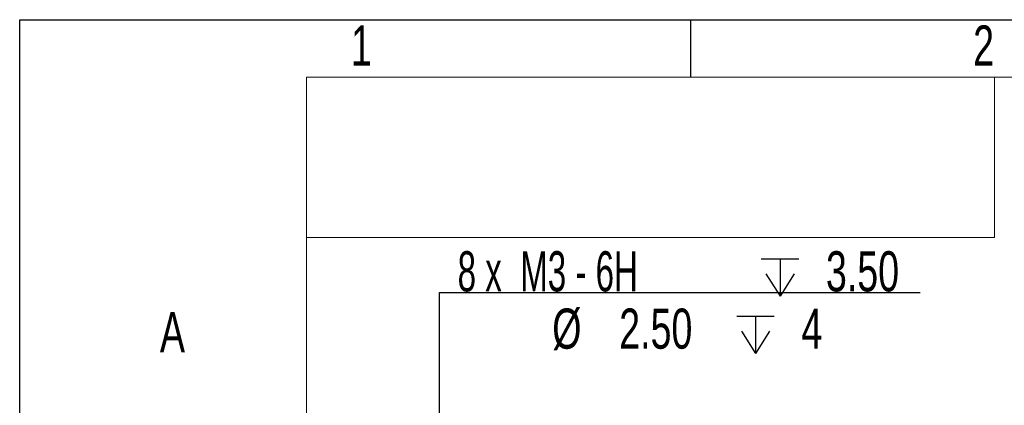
# Model space of a CAD drawing. Header units: millimetres. Extents: x 0 to 658, y -2 to 210.
# Tile 10 of 25: x 0 to 86, y 176 to 210. Entities that reach past the tile are written whole.
import ezdxf

# ---------------------------------------------------------------- set-up
doc = ezdxf.new("R2010")
doc.units = ezdxf.units.MM
doc.layers.add('图框', color=7, linetype='Continuous')
doc.layers.add('粗实线层', color=7, linetype='Continuous', lineweight=15)
doc.styles.add('SLDTEXTSTYLE0', font='TXT', dxfattribs={"width": 0.7})
doc.styles.add('SLDTEXTSTYLE5', font='TXT', dxfattribs={"width": 0.616667})
doc.dimstyles.new('SLDDIMSTYLE1', dxfattribs={"dimtxt": 3.5, "dimasz": 4.08, "dimexe": 0, "dimexo": 0.0625, "dimgap": 0.875, "dimtad": 0, "dimtih": 1, "dimtoh": 1, "dimdec": 6, "dimlfac": 5, "dimrnd": 1e-09, "dimzin": 12, "dimdsep": 46, "dimtxsty": 'SLDTEXTSTYLE0', "dimblk1": 'NONE', "dimsah": 1, "dimcen": 0, "dimadec": 0, "dimazin": 3, "dimtfac": 1, "dimtmove": 0, "dimatfit": 3, "dimldrblk": 'NONE', "dimfxl": 0, "dimfrac": 2, "dimtolj": 1, "dimtzin": 12, "dimarcsym": 0})

# ---------------------------------------------------------------- blocks, each defined once
blk = doc.blocks.new('SW_SYMBOL_HOLE_DEPTH')
at = {"layer": '图框', "color": 0}
for p, q in [((0, 875), (800, 875)), ((400, 875), (400, 75)), ((100, 555), (400, 75)), ((700, 555), (400, 75))]:
    blk.add_line(p, q, dxfattribs=at)
blk = doc.blocks.new('_D_19')
at = {"layer": '图框'}
for p, q in [((36.597, 157.435), (36.597, 186.219)), ((36.597, 186.219), (78.513, 186.219)), ((36.597, 156.935), (36.597, 157.435))]:
    blk.add_line(p, q, dxfattribs=at)
blk.add_solid([(36.597, 157.435), (37.105, 161.515), (36.089, 161.515)], dxfattribs=at)
at = {"layer": '图框', "xscale": 0.004072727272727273, "yscale": 0.004072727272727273, "zscale": 0.004072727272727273}
for p in [(64.663, 185.578), (62.525, 180.578)]:
    blk.add_blockref('SW_SYMBOL_HOLE_DEPTH', p, dxfattribs=at)
at = {"layer": '图框', "char_height": 3.5, "attachment_point": 1}
for s, insert, style in [('8 x  M3 - 6H', (38.185, 189.803), 'SLDTEXTSTYLE5'), ('3.50', (70.298, 189.803), 'SLDTEXTSTYLE0'), ('%%c', (46.434, 184.803), 'SLDTEXTSTYLE0'), ('2.50', (52.272, 184.803), 'SLDTEXTSTYLE0'), ('4', (68.16, 184.803), 'SLDTEXTSTYLE0')]:
    blk.add_mtext(s, dxfattribs=dict(at, insert=insert, style=style))
blk = doc.blocks.new('_NONE')

msp = doc.modelspace()

# ---------------------------------------------------------------- linework, layer by layer
at = {"layer": '图框'}
for p, q in [((0, 0), (0, 210)), ((0, 210), (297, 210)), ((58.5, 210), (58.5, 205))]:
    msp.add_line(p, q, dxfattribs=at)
at = {"layer": '图框', "linetype": 'Continuous', "lineweight": 15}
for p, q in [((25, 5), (25, 205)), ((25, 205), (292, 205))]:
    msp.add_line(p, q, dxfattribs=at)
at = {"layer": '粗实线层'}
for p, q in [((85, 191), (85, 205)), ((25, 191), (85, 191))]:
    msp.add_line(p, q, dxfattribs=at)

# ---------------------------------------------------------------- texts
at = {"layer": '图框', "char_height": 3.5, "attachment_point": 2, "style": 'SLDTEXTSTYLE0'}
for s, insert in [('1', (29.79444444, 209.49728633)), ('2', (84.04444444, 209.49728633)), ('A', (13.32031252, 184.49728633))]:
    msp.add_mtext(s, dxfattribs=dict(at, insert=insert))

# ---------------------------------------------------------------- dimensions: what is measured, and where the dimension line sits
at = {"layer": '图框'}
dim = msp.add_diameter_dim_2p(p1=(36.59719388, 156.93519673), p2=(36.59719388, 157.43519673), text='8 x  M3 - 6H {\\fGDT;x} 3.50\\P%%c 2.50 {\\fGDT;x} 4\\P', dimstyle='SLDDIMSTYLE1', override={"dimpost": '<>'}, dxfattribs=at)
dim.commit()
dim.dimension.update_dxf_attribs({"geometry": '_D_19', "text_midpoint": (58.34907187, 185.29148557), "dimtype": 163})

doc.saveas('drawing.dxf')
